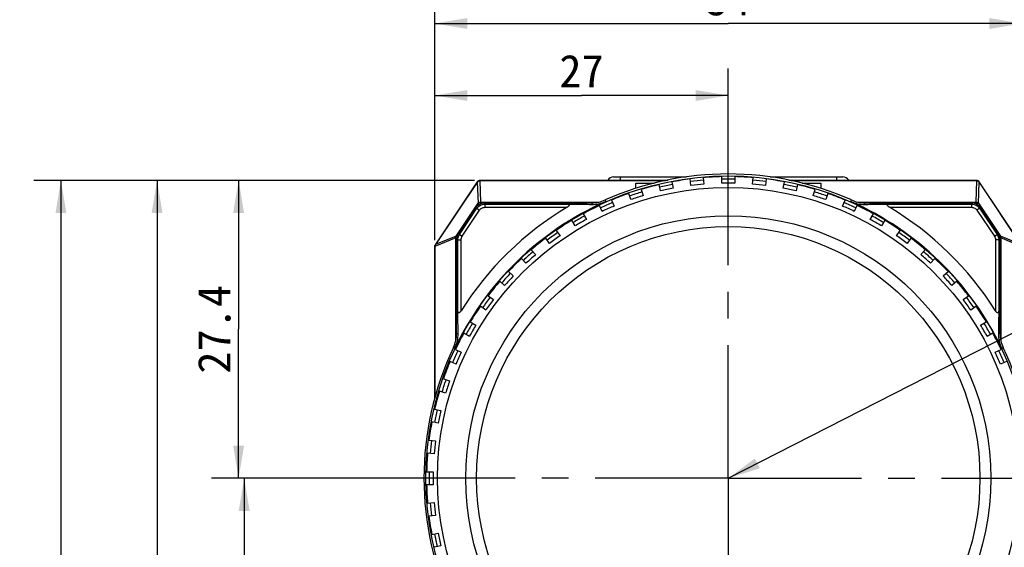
# Model space of a CAD drawing. Header units: millimetres. Extents: x 55 to 506, y 15 to 401.
# Tile 6 of 23: x 55 to 146, y 217 to 266. Entities that reach past the tile are written whole.
import ezdxf
from ezdxf.enums import TextEntityAlignment as Align

# ---------------------------------------------------------------- set-up
doc = ezdxf.new("R2010")
doc.units = ezdxf.units.MM
doc.header["$LTSCALE"] = 32.67
doc.linetypes.add('CENTER', pattern=[0.6, 0.375, -0.075, 0.075, -0.075])
doc.layers.get('0').update_dxf_attribs({"linetype": 'CONTINUOUS'})
for name, color, linetype in [('00_COMPONENTS', 7, 'CONTINUOUS'), ('20_ALL_FEATURES', 7, 'CONTINUOUS'), ('50_ALL_DETAILS', 7, 'CONTINUOUS'), ('51__DRAFT_DIMS', 7, 'CONTINUOUS')]:
    doc.layers.add(name, color=color, linetype=linetype)
doc.styles.get("Standard").update_dxf_attribs({"font": 'simfang.ttf'})
doc.dimstyles.new('DIMSTYLE_1', dxfattribs={"dimtxt": 3, "dimasz": 3, "dimexe": 2.5, "dimexo": 0.5, "dimgap": 0.75, "dimtad": 1, "dimdec": 1, "dimdsep": 46, "dimtxsty": 'STANDARD', "dimblk": '_FILLED', "dimblk1": '_FILLED', "dimblk2": '_FILLED', "dimcen": 0.09, "dimclrt": 3, "dimazin": 2, "dimtp": 0.3, "dimtm": 0.3, "dimtfac": 1, "dimtdec": 1, "dimtofl": 0, "dimtmove": 0, "dimatfit": 3, "dimldrblk": '_FILLED', "dimfxl": 1, "dimtolj": 1, "dimarcsym": 0})
doc.dimstyles.new('DIMSTYLE_2', dxfattribs={"dimtxt": 3, "dimasz": 3, "dimexe": 2.5, "dimexo": 0.5, "dimgap": 0.75, "dimtad": 1, "dimdsep": 46, "dimtxsty": 'STANDARD', "dimblk": '_FILLED', "dimblk1": '_FILLED', "dimblk2": '_FILLED', "dimcen": 0.09, "dimclrt": 3, "dimazin": 2, "dimtp": 0.3, "dimtm": 0.3, "dimtfac": 1, "dimtofl": 0, "dimtmove": 0, "dimatfit": 3, "dimldrblk": '_FILLED', "dimfxl": 1, "dimtolj": 1, "dimarcsym": 0})
doc.dimstyles.new('DIMSTYLE_5', dxfattribs={"dimtxt": 3, "dimasz": 3, "dimexe": 2.5, "dimexo": 0.5, "dimgap": 0.75, "dimtad": 1, "dimdsep": 46, "dimtxsty": 'STANDARD', "dimblk": '_FILLED', "dimblk1": '_FILLED', "dimblk2": '_FILLED', "dimcen": 0.09, "dimclrt": 3, "dimazin": 2, "dimtp": 0.2, "dimtm": 0.2, "dimtfac": 1, "dimtofl": 0, "dimtmove": 0, "dimatfit": 3, "dimldrblk": '_FILLED', "dimfxl": 1, "dimtolj": 1, "dimarcsym": 0})
doc.dimstyles.get("Standard").update_dxf_attribs({"dimtxt": 3, "dimasz": 3, "dimexe": 2.5, "dimexo": 0.5, "dimtad": 1, "dimdsep": 46, "dimtxsty": 'STANDARD', "dimblk": '_FILLED', "dimblk1": '_FILLED', "dimblk2": '_FILLED', "dimcen": 0.09, "dimclrt": 3, "dimazin": 2, "dimtol": 1, "dimtp": 0.01, "dimtm": 0.01, "dimtfac": 1, "dimtofl": 0, "dimtmove": 0, "dimatfit": 3, "dimldrblk": '_FILLED', "dimfxl": 1, "dimtolj": 1, "dimarcsym": 0})

# ---------------------------------------------------------------- blocks, each defined once
blk = doc.blocks.new('_FILLED')
at = {"color": 0, "linetype": 'ByBlock'}
blk.add_solid([(0, 0), (-1, 0.167), (-1, -0.167)], dxfattribs=at)
blk = doc.blocks.new('*D1')
at = {"layer": '51__DRAFT_DIMS', "color": 4, "transparency": 16777216}
for p, q in [((97.086, 251.225), (56.549, 251.225)), ((59.049, 251.225), (59.049, 206.851)), ((59.049, 162.478), (59.049, 206.851)), ((101.499, 162.478), (56.549, 162.478))]:
    blk.add_line(p, q, dxfattribs=at)
at = {"layer": '51__DRAFT_DIMS', "color": 4, "transparency": 16777216, "xscale": 3, "yscale": 3, "zscale": 3}
for p, rotation in [((59.049, 251.225), 90), ((59.049, 162.478), 270)]:
    blk.add_blockref('_FILLED', p, dxfattribs=dict(at, rotation=rotation))
at = {"layer": '51__DRAFT_DIMS', "color": 3, "transparency": 16777216}
blk.add_text('88.7', height=3, rotation=90, dxfattribs=at).set_placement((58.299, 206.851), align=Align.CENTER)
blk = doc.blocks.new('*D2')
at = {"layer": '51__DRAFT_DIMS', "color": 4, "transparency": 16777216}
for p, q in [((93.426, 245.725), (93.426, 268.159)), ((147.426, 245.725), (147.426, 268.159)), ((93.426, 265.659), (120.426, 265.659)), ((147.426, 265.659), (120.426, 265.659))]:
    blk.add_line(p, q, dxfattribs=at)
at = {"layer": '51__DRAFT_DIMS', "color": 4, "transparency": 16777216, "xscale": 3, "yscale": 3, "zscale": 3, "rotation": 180}
blk.add_blockref('_FILLED', (93.426, 265.659), dxfattribs=at)
at = {"layer": '51__DRAFT_DIMS', "color": 4, "transparency": 16777216, "xscale": 3, "yscale": 3, "zscale": 3}
blk.add_blockref('_FILLED', (147.426, 265.659), dxfattribs=at)
at = {"layer": '51__DRAFT_DIMS', "color": 3, "transparency": 16777216}
blk.add_text('54', height=3, dxfattribs=at).set_placement((120.426, 266.409), align=Align.CENTER)
blk = doc.blocks.new('*D6')
at = {"layer": '51__DRAFT_DIMS', "color": 4, "transparency": 16777216}
for p, q in [((97.086, 251.225), (65.389, 251.225)), ((67.889, 251.225), (67.889, 207.225)), ((67.889, 163.225), (67.889, 207.225)), ((97.086, 163.225), (65.389, 163.225))]:
    blk.add_line(p, q, dxfattribs=at)
at = {"layer": '51__DRAFT_DIMS', "color": 4, "transparency": 16777216, "xscale": 3, "yscale": 3, "zscale": 3}
for p, rotation in [((67.889, 251.225), 90), ((67.889, 163.225), 270)]:
    blk.add_blockref('_FILLED', p, dxfattribs=dict(at, rotation=rotation))
at = {"layer": '51__DRAFT_DIMS', "color": 3, "transparency": 16777216}
blk.add_text('88', height=3, rotation=90, dxfattribs=at).set_placement((67.139, 207.225), align=Align.CENTER)
blk = doc.blocks.new('*D10')
at = {"layer": '51__DRAFT_DIMS', "color": 4, "transparency": 16777216}
for p, q in [((93.426, 245.725), (93.426, 261.533)), ((120.426, 244.387), (120.426, 261.533)), ((93.426, 259.033), (106.926, 259.033)), ((120.426, 259.033), (106.926, 259.033))]:
    blk.add_line(p, q, dxfattribs=at)
at = {"layer": '51__DRAFT_DIMS', "color": 4, "transparency": 16777216, "xscale": 3, "yscale": 3, "zscale": 3, "rotation": 180}
blk.add_blockref('_FILLED', (93.426, 259.033), dxfattribs=at)
at = {"layer": '51__DRAFT_DIMS', "color": 4, "transparency": 16777216, "xscale": 3, "yscale": 3, "zscale": 3}
blk.add_blockref('_FILLED', (120.426, 259.033), dxfattribs=at)
at = {"layer": '51__DRAFT_DIMS', "color": 3, "transparency": 16777216}
blk.add_text('27', height=3, dxfattribs=at).set_placement((106.926, 259.783), align=Align.CENTER)
blk = doc.blocks.new('*D11')
at = {"layer": '51__DRAFT_DIMS', "color": 4, "transparency": 16777216}
for p, q in [((97.086, 251.225), (72.888, 251.225)), ((75.388, 251.225), (75.388, 237.525)), ((75.388, 223.825), (75.388, 237.525)), ((99.863, 223.825), (72.888, 223.825))]:
    blk.add_line(p, q, dxfattribs=at)
at = {"layer": '51__DRAFT_DIMS', "color": 4, "transparency": 16777216, "xscale": 3, "yscale": 3, "zscale": 3}
for p, rotation in [((75.388, 251.225), 90), ((75.388, 223.825), 270)]:
    blk.add_blockref('_FILLED', p, dxfattribs=dict(at, rotation=rotation))
at = {"layer": '51__DRAFT_DIMS', "color": 3, "transparency": 16777216}
blk.add_text('27.4', height=3, rotation=90, dxfattribs=at).set_placement((74.638, 237.525), align=Align.CENTER)
blk = doc.blocks.new('*D12')
at = {"layer": '51__DRAFT_DIMS', "color": 4, "transparency": 16777216}
for p, q in [((91.753, 223.825), (73.403, 223.825)), ((75.903, 223.825), (75.903, 206.875)), ((75.903, 189.925), (75.903, 206.875)), ((108.926, 189.925), (73.403, 189.925))]:
    blk.add_line(p, q, dxfattribs=at)
at = {"layer": '51__DRAFT_DIMS', "color": 4, "transparency": 16777216, "xscale": 3, "yscale": 3, "zscale": 3}
for p, rotation in [((75.903, 223.825), 90), ((75.903, 189.925), 270)]:
    blk.add_blockref('_FILLED', p, dxfattribs=dict(at, rotation=rotation))
at = {"layer": '51__DRAFT_DIMS', "color": 3, "transparency": 16777216}
blk.add_text('33.9', height=3, rotation=90, dxfattribs=at).set_placement((75.153, 206.875), align=Align.CENTER)

msp = doc.modelspace()

# ---------------------------------------------------------------- linework, layer by layer
at = {"layer": '00_COMPONENTS', "color": 7}
for p, q in [((97.336, 251.091), (93.426, 245.225)), ((97.339, 251.089), (93.479, 245.298)), ((97.352, 251.081), (93.511, 245.319)), ((114.735, 251.225), (97.586, 251.225)), ((114.719, 251.221), (97.586, 251.221)), ((97.586, 251.206), (114.649, 251.206)), ((100.726, 251.225), (100.726, 251.25)), ((100.726, 251.25), (114.854, 251.25)), ((109.884, 251.55), (116.573, 251.55)), ((111.926, 250.488), (111.926, 250.972)), ((111.926, 250.972), (113.626, 250.972)), ((115.244, 251.087), (115.369, 250.5)), ((116.992, 250.757), (116.929, 251.354)), ((118.122, 251.479), (118.185, 250.882)), ((119.826, 250.968), (119.826, 251.568)), ((121.026, 251.568), (121.026, 250.968)), ((122.666, 250.882), (122.729, 251.479)), ((123.922, 251.354), (123.859, 250.757)), ((124.278, 251.55), (130.967, 251.55)), ((125.482, 250.5), (125.607, 251.087)), ((125.998, 251.25), (140.126, 251.25)), ((143.265, 251.225), (126.116, 251.225)), ((143.265, 251.221), (126.132, 251.221)), ((126.202, 251.206), (143.265, 251.206)), ((127.225, 250.972), (128.926, 250.972)), ((128.926, 250.972), (128.926, 250.488)), ((140.126, 251.225), (140.126, 251.25)), ((147.34, 245.319), (143.499, 251.081)), ((147.372, 245.298), (143.512, 251.089)), ((147.426, 245.225), (143.515, 251.091)), ((111.467, 249.454), (111.282, 250.025)), ((112.423, 250.396), (112.608, 249.825)), ((114.195, 250.25), (114.07, 250.837)), ((126.781, 250.837), (126.656, 250.25)), ((128.243, 249.825), (128.428, 250.396)), ((129.569, 250.025), (129.384, 249.454)), ((98.035, 249.164), (107.879, 249.164)), ((109.689, 249.414), (109.933, 248.865)), ((130.918, 248.865), (131.162, 249.414)), ((132.972, 249.164), (142.816, 249.164)), ((95.6, 246.309), (97.209, 248.723)), ((107.073, 248.151), (107.373, 247.632)), ((108.837, 248.377), (108.593, 248.926)), ((132.258, 248.926), (132.014, 248.377)), ((133.478, 247.632), (133.778, 248.151)), ((143.642, 248.723), (145.251, 246.309)), ((106.334, 247.032), (106.034, 247.551)), ((134.817, 247.551), (134.517, 247.032)), ((104.604, 246.622), (104.956, 246.137)), ((135.895, 246.137), (136.247, 246.622)), ((95.434, 237.129), (95.434, 245.759)), ((103.986, 245.432), (103.633, 245.917)), ((137.218, 245.917), (136.865, 245.432)), ((145.417, 245.759), (145.417, 237.129)), ((93.426, 231.196), (93.426, 245.225)), ((93.442, 245.22), (93.426, 245.225)), ((93.442, 245.22), (93.426, 245.225)), ((93.429, 245.134), (93.429, 231.209)), ((93.444, 231.266), (93.444, 245.134)), ((102.307, 244.844), (102.709, 244.398)), ((138.142, 244.398), (138.544, 244.844)), ((101.817, 243.595), (101.416, 244.041)), ((139.435, 244.041), (139.034, 243.595)), ((100.21, 242.835), (100.656, 242.433)), ((140.195, 242.433), (140.641, 242.835)), ((99.853, 241.541), (99.407, 241.943)), ((141.444, 241.943), (140.998, 241.541)), ((98.333, 240.617), (98.819, 240.265)), ((142.032, 240.265), (142.518, 240.617)), ((98.113, 239.294), (97.628, 239.647)), ((143.223, 239.647), (142.738, 239.294)), ((96.699, 238.216), (97.219, 237.916)), ((143.632, 237.916), (144.152, 238.216)), ((96.619, 236.877), (96.099, 237.177)), ((144.752, 237.177), (144.232, 236.877)), ((95.325, 235.657), (95.873, 235.413)), ((144.978, 235.413), (145.526, 235.657)), ((95.385, 234.317), (94.837, 234.561)), ((146.015, 234.561), (145.466, 234.317)), ((94.225, 232.969), (94.796, 232.783)), ((94.425, 231.642), (93.854, 231.827)), ((93.413, 230.18), (94, 230.055)), ((93.751, 228.881), (93.164, 229.006)), ((92.897, 227.321), (93.494, 227.259)), ((93.368, 226.065), (92.771, 226.128)), ((92.682, 224.425), (93.282, 224.425)), ((93.282, 223.225), (92.682, 223.225)), ((92.771, 221.521), (93.368, 221.584)), ((93.494, 220.391), (92.897, 220.328)), ((93.164, 218.643), (93.751, 218.768)), ((94, 217.594), (93.413, 217.47))]:
    msp.add_line(p, q, dxfattribs=at)
at = {"layer": '00_COMPONENTS', "color": 4}
for p, q in [((97.352, 251.081), (97.336, 251.091)), ((97.339, 251.059), (97.408, 249.124)), ((97.569, 251.206), (97.64, 249.232)), ((97.586, 251.206), (97.586, 251.225)), ((102.576, 251.225), (102.576, 251.25)), ((110.476, 251.55), (110.476, 251.25)), ((116.476, 251.55), (116.476, 251.535)), ((124.376, 251.55), (124.376, 251.535)), ((130.376, 251.55), (130.376, 251.25)), ((138.276, 251.225), (138.276, 251.25)), ((143.211, 249.232), (143.282, 251.206)), ((143.265, 251.206), (143.265, 251.225)), ((143.443, 249.124), (143.512, 251.059)), ((143.499, 251.081), (143.515, 251.091)), ((95.397, 246.108), (97.408, 249.124)), ((97.408, 249.124), (97.544, 249.034)), ((97.64, 249.232), (97.64, 249.082)), ((97.64, 249.232), (108.509, 249.232)), ((98.035, 249.164), (98.035, 248.749)), ((98.035, 249.049), (105.534, 249.049)), ((107.879, 249.164), (107.879, 249.019)), ((109.097, 249.422), (109.159, 249.282)), ((131.692, 249.282), (131.754, 249.422)), ((132.342, 249.232), (143.211, 249.232)), ((132.972, 249.019), (132.972, 249.164)), ((135.317, 249.049), (142.816, 249.049)), ((142.816, 248.749), (142.816, 249.164)), ((143.211, 249.232), (143.211, 249.082)), ((143.443, 249.124), (143.307, 249.034)), ((143.443, 249.124), (145.454, 246.108)), ((95.696, 246.245), (97.305, 248.659)), ((95.946, 246.079), (97.555, 248.492)), ((97.209, 248.723), (97.555, 248.492)), ((98.035, 248.749), (105.601, 248.749)), ((135.25, 248.749), (142.816, 248.749)), ((143.642, 248.723), (143.296, 248.492)), ((143.296, 248.492), (144.905, 246.079)), ((143.546, 248.659), (145.155, 246.245)), ((95.366, 245.948), (93.444, 245.144)), ((95.397, 246.108), (93.511, 245.319)), ((95.366, 236.5), (95.366, 245.948)), ((95.366, 245.948), (95.452, 245.948)), ((95.397, 246.108), (95.479, 246.054)), ((95.434, 245.759), (95.849, 245.759)), ((95.549, 239.29), (95.549, 245.759)), ((95.6, 246.309), (95.946, 246.079)), ((95.849, 239.219), (95.849, 245.759)), ((144.905, 246.079), (145.251, 246.309)), ((145.002, 245.759), (145.002, 239.219)), ((145.417, 245.759), (145.002, 245.759)), ((145.302, 245.759), (145.302, 239.29)), ((145.454, 246.108), (145.372, 246.054)), ((145.485, 245.948), (145.399, 245.948)), ((147.34, 245.319), (145.454, 246.108)), ((145.485, 245.948), (145.485, 236.5)), ((147.407, 245.144), (145.485, 245.948)), ((93.444, 245.134), (93.429, 245.134)), ((93.491, 245.29), (93.479, 245.298)), ((95.434, 237.129), (95.578, 237.129)), ((145.273, 237.129), (145.417, 237.129)), ((95.142, 235.838), (95.281, 235.772)), ((145.57, 235.772), (145.709, 235.838))]:
    msp.add_line(p, q, dxfattribs=at)
msp.add_circle((120.426, 223.825), 27.811, dxfattribs=at)
at = {"layer": '00_COMPONENTS', "color": 7}
for radius in [26.75, 24.15, 23.15]:
    msp.add_circle((120.426, 223.825), radius, dxfattribs=at)
for centre, radius, start, end in [((120.426, 223.825), 27.992, 66.12627, 113.87373), ((97.586, 250.925), 0.3, 90, 146.30993), ((97.586, 250.925), 0.296, 90, 146.30993), ((109.884, 250.925), 0.625, 90, 148.66775), ((120.426, 223.825), 27.75, 97.23892, 100.76108), ((120.426, 223.825), 27.15, 94.73369, 97.26631), ((120.426, 223.825), 27.75, 91.23892, 94.76108), ((120.426, 223.825), 27.15, 88.73369, 91.26631), ((120.426, 223.825), 27.75, 85.23892, 88.76108), ((120.426, 223.825), 27.15, 82.73369, 85.26631), ((120.426, 223.825), 27.75, 79.23892, 82.76108), ((130.967, 250.925), 0.625, 31.33225, 90), ((143.265, 250.925), 0.3, 33.69007, 90), ((143.265, 250.925), 0.296, 33.69007, 90), ((120.426, 223.825), 27.75, 109.23892, 112.76108), ((120.426, 223.825), 27.75, 103.23892, 106.76108), ((120.426, 223.825), 27.15, 100.73369, 103.26631), ((120.426, 223.825), 27.15, 76.73369, 79.26631), ((120.426, 223.825), 27.75, 73.23892, 76.76108), ((120.426, 223.825), 27.75, 67.23892, 70.76108), ((120.426, 223.825), 27.839, 113.87373, 154.58538), ((107.879, 252.172), 3.008, 270, 293.87373), ((107.916, 252.09), 3.071, 269.31305, 293.87111), ((120.426, 223.825), 27.15, 106.73369, 109.26631), ((120.426, 223.825), 27.15, 70.73369, 73.26631), ((120.426, 223.825), 27.839, 25.41462, 66.12627), ((132.935, 252.09), 3.071, 246.12889, 270.68695), ((132.972, 252.172), 3.008, 246.12627, 270), ((120.426, 223.825), 29, 120.74356, 147.93827), ((120.426, 223.825), 27.75, 115.23892, 118.76108), ((120.426, 223.825), 27.15, 112.73369, 115.26631), ((120.426, 223.825), 27.15, 64.73369, 67.26631), ((120.426, 223.825), 27.75, 61.23892, 64.76108), ((120.426, 223.825), 29, 32.06173, 59.25644), ((120.426, 223.825), 27.75, 121.23892, 124.76108), ((120.426, 223.825), 27.15, 118.73369, 121.26631), ((120.426, 223.825), 27.15, 58.73369, 61.26631), ((120.426, 223.825), 27.75, 55.23892, 58.76108), ((96.426, 245.759), 0.992, 146.31676, 179.99317), ((120.426, 223.825), 27.75, 127.23892, 130.76108), ((120.426, 223.825), 27.15, 124.73369, 127.26631), ((120.426, 223.825), 27.15, 52.73369, 55.26631), ((120.426, 223.825), 27.75, 49.23892, 52.76108), ((144.425, 245.759), 0.992, 0.00683, 33.68324), ((93.726, 245.134), 0.296, 146.30993, 180), ((93.724, 245.134), 0.28, 146.14184, 177.88001), ((120.426, 223.825), 27.75, 133.23892, 136.76108), ((120.426, 223.825), 27.15, 130.73369, 133.26631), ((120.426, 223.825), 27.15, 46.73369, 49.26631), ((120.426, 223.825), 27.75, 43.23892, 46.76108), ((120.426, 223.825), 27.75, 139.23892, 142.76108), ((120.426, 223.825), 27.15, 136.73369, 139.26631), ((120.426, 223.825), 27.15, 40.73369, 43.26631), ((120.426, 223.825), 27.75, 37.23892, 40.76108), ((120.426, 223.825), 27.15, 142.73369, 145.26631), ((120.426, 223.825), 27.15, 34.73369, 37.26631), ((120.426, 223.825), 27.75, 145.23892, 148.76108), ((120.426, 223.825), 27.75, 31.23892, 34.76108), ((120.426, 223.825), 27.15, 148.73369, 151.26631), ((120.426, 223.825), 27.15, 28.73369, 31.26631), ((92.426, 237.129), 3.008, 334.58538, 360), ((92.507, 237.09), 3.071, 334.58849, 0.72745), ((120.426, 223.825), 27.75, 151.23892, 154.76108), ((120.426, 223.825), 27.75, 25.23892, 28.76108), ((148.344, 237.09), 3.071, 179.27255, 205.41151), ((148.426, 237.129), 3.008, 180, 205.41462), ((120.426, 223.825), 27.992, 154.58538, 205.41462), ((120.426, 223.825), 27.992, 334.58538, 25.41462), ((120.426, 223.825), 27.75, 157.23892, 160.76108), ((120.426, 223.825), 27.15, 154.73369, 157.26631), ((120.426, 223.825), 27.15, 22.73369, 25.26631), ((120.426, 223.825), 27.15, 160.73369, 163.26631), ((120.426, 223.825), 27.75, 163.23892, 166.76108), ((120.426, 223.825), 27.15, 166.73369, 169.26631), ((120.426, 223.825), 27.75, 169.23892, 172.76108), ((120.426, 223.825), 27.15, 172.73369, 175.26631), ((120.426, 223.825), 27.75, 175.23892, 178.76108), ((120.426, 223.825), 27.15, 178.73369, 181.26631), ((120.426, 223.825), 27.75, 181.23892, 184.76108), ((120.426, 223.825), 27.15, 184.73369, 187.26631), ((120.426, 223.825), 27.75, 187.23892, 190.76108), ((120.426, 223.825), 27.15, 190.73369, 193.26631)]:
    msp.add_arc(centre, radius, start, end, dxfattribs=at)
at = {"layer": '00_COMPONENTS', "color": 4}
for start, end in [(100.75129, 103.24868), (94.74887, 97.24994), (88.75029, 91.24971), (82.75006, 85.25113), (76.75132, 79.24871), (106.77077, 109.24815), (70.75186, 73.22923), (112.7547, 115.23224), (64.76776, 67.2453), (118.76022, 121.23831), (58.76169, 61.23978), (124.76936, 127.24424), (52.75576, 55.23064), (130.75307, 133.22877), (46.77123, 49.24693), (136.75928, 139.23729), (40.76271, 43.24072), (142.7651, 145.24294), (34.75707, 37.2349), (148.75009, 151.24947), (28.75053, 31.24992), (154.75818, 157.23251), (22.76749, 25.24182), (160.76392, 163.24199), (166.7498, 169.24986), (172.7501, 175.24948), (178.74845, 181.25163), (184.75056, 187.24995), (190.75016, 193.25018)]:
    msp.add_arc((120.426, 223.825), 27.511, start, end, dxfattribs=at)
at = {"layer": '00_COMPONENTS', "color": 7}
for centre, major_axis, ratio, start_param, end_param in [((97.576, 250.931), (0.224, -0.149), 0.998996, -3.141593, -3.04625), ((97.586, 250.932), (0, 0.275), 0.999657, 0, 0.060479), ((143.265, 250.932), (0, 0.275), 0.999657, -0.060479, 0), ((143.275, 250.931), (0.224, 0.149), 0.998996, -0.095343, 0), ((93.718, 245.134), (0.274, 0), 0.999639, 3.10401, 3.141593), ((93.253, 244.959), (0.32, 0.459), 0.016465, -0.753727, -0.656513)]:
    msp.add_ellipse(centre, major_axis=major_axis, ratio=ratio, start_param=start_param, end_param=end_param, dxfattribs=at)
for points, knots in [([(97.352, 251.081), (97.376, 251.117), (97.441, 251.178), (97.527, 251.203), (97.569, 251.206)], [0, 0, 0, 0, 0.499603, 1, 1, 1, 1]), ([(143.282, 251.206), (143.324, 251.203), (143.41, 251.178), (143.475, 251.117), (143.499, 251.081)], [0, 0, 0, 0, 0.500397, 1, 1, 1, 1]), ([(97.209, 248.723), (97.299, 248.856), (97.547, 249.083), (97.874, 249.164), (98.035, 249.164)], [0, 0, 0, 0, 0.500024, 1, 1, 1, 1]), ([(105.534, 249.049), (105.558, 249.049), (105.606, 249.047), (105.676, 249.036), (105.738, 249.018), (105.784, 248.984), (105.793, 248.941), (105.782, 248.907), (105.762, 248.876), (105.725, 248.836), (105.671, 248.793), (105.625, 248.763), (105.601, 248.749)], [0, 0, 0, 0, 0.126238, 0.248099, 0.362948, 0.466998, 0.519367, 0.578583, 0.644392, 0.713582, 0.855968, 1, 1, 1, 1]), ([(105.534, 249.049), (105.727, 249.046), (106.509, 249.036), (107.291, 249.026), (107.879, 249.019)], [0, 0, 0, 0, 0.247666, 1, 1, 1, 1]), ([(132.972, 249.019), (133.169, 249.021), (133.951, 249.031), (134.733, 249.041), (135.317, 249.049)], [0, 0, 0, 0, 0.25237, 1, 1, 1, 1]), ([(135.25, 248.749), (135.226, 248.763), (135.18, 248.793), (135.126, 248.836), (135.089, 248.876), (135.069, 248.907), (135.058, 248.941), (135.067, 248.984), (135.113, 249.018), (135.175, 249.036), (135.245, 249.047), (135.293, 249.049), (135.317, 249.049)], [0, 0, 0, 0, 0.144057, 0.286457, 0.355655, 0.421424, 0.480561, 0.533004, 0.637005, 0.751858, 0.873741, 1, 1, 1, 1]), ([(142.816, 249.164), (142.977, 249.164), (143.304, 249.083), (143.552, 248.856), (143.642, 248.723)], [0, 0, 0, 0, 0.500024, 1, 1, 1, 1]), ([(95.849, 239.219), (95.834, 239.196), (95.804, 239.151), (95.76, 239.1), (95.72, 239.066), (95.689, 239.047), (95.656, 239.039), (95.614, 239.048), (95.581, 239.092), (95.555, 239.175), (95.549, 239.244), (95.549, 239.29)], [0, 0, 0, 0, 0.144909, 0.287962, 0.357286, 0.42283, 0.481827, 0.534556, 0.638783, 0.7531, 1, 1, 1, 1]), ([(95.578, 237.129), (95.575, 237.311), (95.566, 238.031), (95.556, 238.751), (95.549, 239.29)], [0, 0, 0, 0, 0.252176, 1, 1, 1, 1]), ([(145.302, 239.29), (145.302, 239.244), (145.296, 239.175), (145.27, 239.092), (145.237, 239.048), (145.196, 239.038), (145.162, 239.047), (145.131, 239.066), (145.091, 239.1), (145.047, 239.151), (145.017, 239.196), (145.002, 239.219)], [0, 0, 0, 0, 0.246866, 0.361167, 0.465407, 0.518126, 0.577136, 0.642811, 0.71208, 0.855122, 1, 1, 1, 1]), ([(145.302, 239.29), (145.3, 239.112), (145.29, 238.391), (145.28, 237.671), (145.273, 237.129)], [0, 0, 0, 0, 0.247859, 1, 1, 1, 1])]:
    msp.add_open_spline(points, degree=3, knots=knots, dxfattribs=at)
at = {"layer": '00_COMPONENTS', "color": 4}
for points, knots in [([(97.305, 248.659), (97.384, 248.777), (97.605, 248.974), (97.893, 249.049), (98.035, 249.049)], [0, 0, 0, 0, 0.499992, 1, 1, 1, 1]), ([(97.408, 249.124), (97.436, 249.157), (97.508, 249.212), (97.596, 249.231), (97.64, 249.232)], [0, 0, 0, 0, 0.494614, 1, 1, 1, 1]), ([(142.816, 249.049), (142.958, 249.049), (143.246, 248.974), (143.467, 248.777), (143.546, 248.659)], [0, 0, 0, 0, 0.499992, 1, 1, 1, 1]), ([(143.211, 249.232), (143.255, 249.231), (143.343, 249.212), (143.415, 249.157), (143.443, 249.124)], [0, 0, 0, 0, 0.505346, 1, 1, 1, 1]), ([(97.555, 248.492), (97.607, 248.57), (97.753, 248.699), (97.941, 248.749), (98.035, 248.749)], [0, 0, 0, 0, 0.499993, 1, 1, 1, 1]), ([(142.816, 248.749), (142.91, 248.749), (143.098, 248.699), (143.244, 248.57), (143.296, 248.492)], [0, 0, 0, 0, 0.499993, 1, 1, 1, 1]), ([(95.366, 245.948), (95.364, 245.976), (95.367, 246.032), (95.385, 246.084), (95.397, 246.108)], [0, 0, 0, 0, 0.504789, 1, 1, 1, 1]), ([(95.549, 245.759), (95.549, 245.802), (95.561, 245.972), (95.625, 246.139), (95.696, 246.245)], [0, 0, 0, 0, 0.251334, 1, 1, 1, 1]), ([(145.155, 246.245), (145.179, 246.209), (145.263, 246.06), (145.302, 245.886), (145.302, 245.759)], [0, 0, 0, 0, 0.251334, 1, 1, 1, 1]), ([(145.454, 246.108), (145.466, 246.084), (145.484, 246.032), (145.487, 245.976), (145.485, 245.948)], [0, 0, 0, 0, 0.495198, 1, 1, 1, 1])]:
    msp.add_open_spline(points, degree=3, knots=knots, dxfattribs=at)
for points in [[(95.849, 245.759), (95.849, 245.87), (95.884, 245.986), (95.946, 246.079)], [(144.905, 246.079), (144.967, 245.986), (145.002, 245.87), (145.002, 245.759)]]:
    msp.add_open_spline(points, degree=3, dxfattribs=at)
at = {"layer": '20_ALL_FEATURES', "color": 1, "linetype": 'CENTER'}
for q in [(120.426, 251.752), (92.498, 223.825), (120.426, 195.898), (148.353, 223.825)]:
    msp.add_line((120.426, 223.825), q, dxfattribs=at)

# ---------------------------------------------------------------- dimensions: what is measured, and where the dimension line sits
at = {"layer": '51__DRAFT_DIMS', "color": 4}
for base, p2, dimstyle, picture, middle in [((147.426, 265.659), (147.426, 245.225), 'DIMSTYLE_2', '*D2', (120.446, 265.659)), ((120.426, 259.033), (120.426, 243.887), 'DIMSTYLE_5', '*D10', (106.882, 259.033))]:
    dim = msp.add_linear_dim(base=base, p1=(93.426, 245.225), p2=p2, dimstyle=dimstyle, dxfattribs=at)
    dim.commit()
    dim.dimension.update_dxf_attribs({"geometry": picture, "text_midpoint": middle, "dimtype": 160})
for base, p1, p2, angle, dimstyle, picture, middle in [((59.049, 251.225), (101.999, 162.478), (97.586, 251.225), 90, 'DIMSTYLE_1', '*D1', (59.049, 206.784)), ((67.889, 251.225), (97.586, 163.225), (97.586, 251.225), 90, 'DIMSTYLE_2', '*D6', (67.889, 207.163)), ((75.388, 223.825), (97.586, 251.225), (100.363, 223.825), 270, 'DIMSTYLE_5', '*D11', (75.388, 237.522)), ((75.903, 189.925), (92.253, 223.825), (109.426, 189.925), 270, 'DIMSTYLE_2', '*D12', (75.903, 206.848))]:
    dim = msp.add_linear_dim(base=base, p1=p1, p2=p2, angle=angle, dimstyle=dimstyle, dxfattribs=at)
    dim.commit()
    dim.dimension.update_dxf_attribs({"geometry": picture, "text_midpoint": middle, "dimtype": 160})

# ---------------------------------------------------------------- leaders
at = {"layer": '50_ALL_DETAILS', "color": 4}
msp.add_leader([(120.426, 223.825), (163.523, 245.841), (168.523, 245.841)], dimstyle='STANDARD', override={"dimtad": 0}, dxfattribs=at)

doc.saveas('drawing.dxf')
